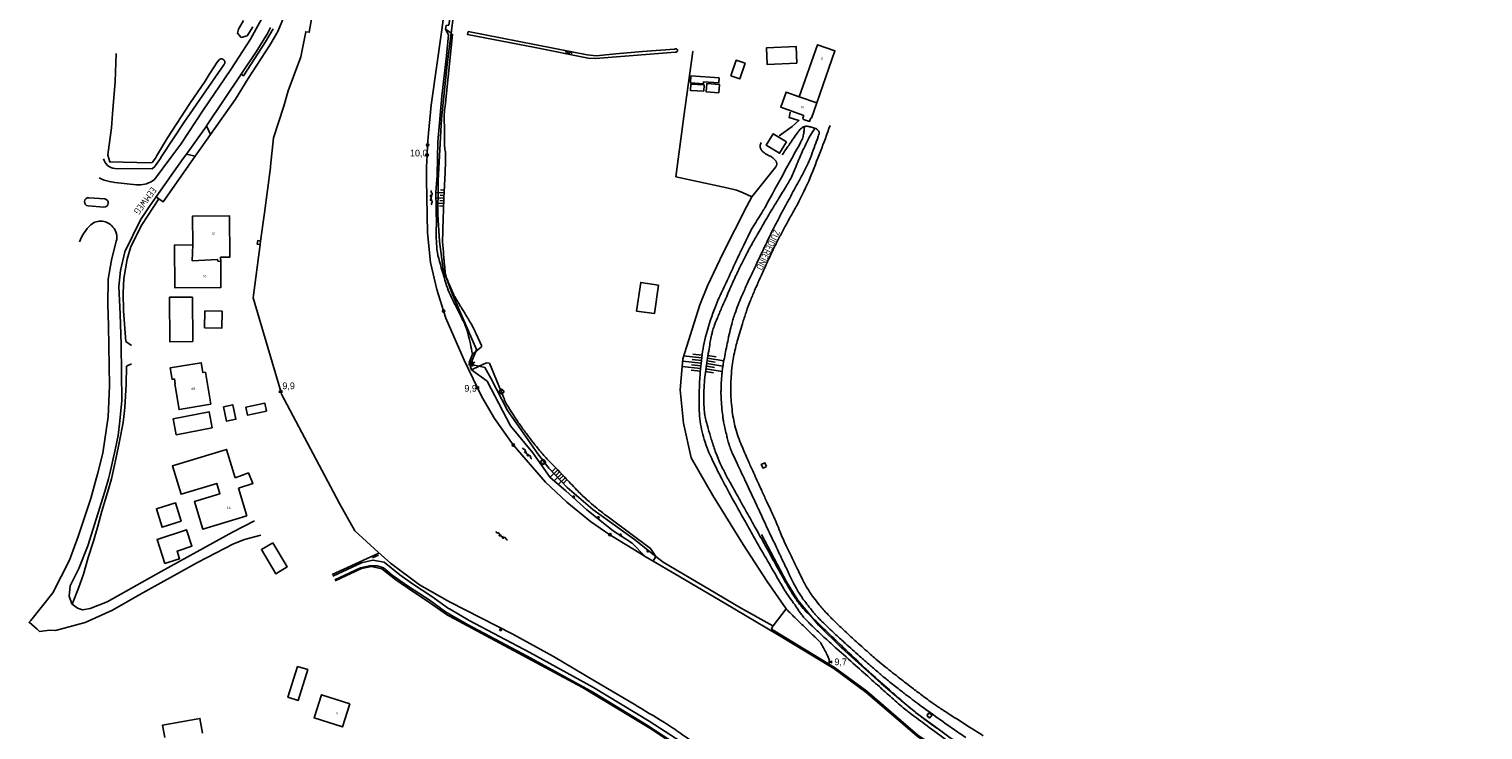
# Model space of a CAD drawing. Header units: millimetres. Extents: x 149344 to 154519, y 463794 to 476271.
# Tile 47 of 70: x 149344 to 149884, y 469657 to 469917. Entities that reach past the tile are written whole.
import ezdxf

# ---------------------------------------------------------------- set-up
doc = ezdxf.new("R2010")
doc.units = ezdxf.units.MM
doc.header["$LTSCALE"] = 4
doc.layers.get('0').update_dxf_attribs({"color": 252, "linetype": 'CONTINUOUS'})
for name, color, linetype in [('Gebouw', 252, 'CONTINUOUS'), ('Huisnummer', 252, 'CONTINUOUS'), ('Kilometrering', 252, 'CONTINUOUS'), ('Straatnaam', 252, 'CONTINUOUS'), ('symbool talud', 252, 'CONTINUOUS'), ('symbool water', 252, 'CONTINUOUS'), ('Topografie', 252, 'CONTINUOUS')]:
    doc.layers.add(name, color=color, linetype=linetype)
doc.styles.add('ISO', font='ISO')
doc.styles.add('rtw_iso', font='iso-rtw.shx')

# ---------------------------------------------------------------- blocks, each defined once
blk = doc.blocks.new('DRHEK')
at = {"linetype": 'Continuous'}
for p, q in [((1.25, 0), (-1.25, 0)), ((-0.5, 0.7), (0.5, 0.7)), ((-0.5, -0.7), (0.5, -0.7))]:
    blk.add_line(p, q, dxfattribs=at)
blk = doc.blocks.new('talud')
for p, q in [((0, 0.75), (0.5, 0.75)), ((0, 0.5), (1, 0.5)), ((0, 0.25), (0.5, 0.25)), ((0, 0), (1, 0)), ((0, -0.25), (0.5, -0.25)), ((0, -0.5), (1, -0.5)), ((0, -0.75), (0.5, -0.75))]:
    blk.add_line(p, q)
blk = doc.blocks.new('struik')
at = {"linetype": 'Continuous'}
for centre, start, end in [((-0.44, 0), 91.0912, 268.9013), ((0, 0.44), 1.0233, 178.9632), ((0.44, 0), 271.6625, 88.3448), ((0, -0.45), 180.4729, 359.5406)]:
    blk.add_arc(centre, 0.45, start, end, dxfattribs=at)
blk = doc.blocks.new('water4')
at = {"linetype": 'Continuous'}
for centre, start, end in [((-0.01, 0.75), 129.7446, 230.2554), ((-0.32, 1.12), 309.7446, 50.2554), ((-0.32, 0.37), 309.7446, 50.2554), ((0.32, 0.01), 129.7446, 230.2554), ((0, 0.38), 309.7446, 50.2554), ((-0.01, -0.74), 129.7446, 230.2554), ((-0.32, -0.37), 309.7446, 50.2554), ((-0.32, -1.12), 309.7446, 50.2554), ((0, -0.37), 309.7446, 50.2554)]:
    blk.add_arc(centre, 0.244, start, end, dxfattribs=at)
blk = doc.blocks.new('paal')
for radius in [0.45, 0.2]:
    blk.add_circle((0, 0), radius)
blk = doc.blocks.new('kilometerpaal')
for p, q in [((-0.44, 0.44), (0.44, -0.44)), ((-0.44, -0.44), (-0.44, 0.44)), ((0.44, 0.44), (-0.44, -0.44)), ((0.44, -0.44), (0.44, 0.44))]:
    blk.add_line(p, q)
at = {"style": 'rtw_iso'}
blk.add_attdef('KILOMETERPAAL', (0.59, 0.87), '', height=2.5, dxfattribs=at)
blk = doc.blocks.new('boom')
for radius in [0.315, 0.225, 0.135]:
    blk.add_circle((0, 0), radius)
blk = doc.blocks.new('water6')
at = {"linetype": 'Continuous'}
for centre, start, end in [((0.16, 1.47), 129.7446, 230.2554), ((-0.47, 2.22), 309.7446, 50.2554), ((-0.47, 0.72), 309.7446, 50.2554), ((0.49, 0), 129.7446, 230.2554), ((-0.14, 0.75), 309.7446, 50.2554), ((0.16, -1.51), 129.7446, 230.2554), ((-0.47, -0.76), 309.7446, 50.2554), ((-0.47, -2.26), 309.7446, 50.2554), ((-0.14, -0.75), 309.7446, 50.2554)]:
    blk.add_arc(centre, 0.488, start, end, dxfattribs=at)

msp = doc.modelspace()

# ---------------------------------------------------------------- linework, layer by layer
at = {"layer": 'Gebouw'}
for points in [[(149629.2, 469904.54), (149618.18, 469903.95), (149617.85, 469910.15), (149628.87, 469910.74), (149629.2, 469904.54)], [(149636.58, 469889.74), (149643.35, 469909.03), (149636.8, 469911.33), (149630.03, 469892.03)], [(149604.65, 469899.78), (149606.63, 469905.57), (149609.89, 469904.46), (149607.91, 469898.66), (149604.65, 469899.78)], [(149600.24, 469899.03), (149589.75, 469899.75), (149589.58, 469897.19), (149594.45, 469896.85), (149594.49, 469897.53), (149600.11, 469897.14), (149600.24, 469899.03)], [(149594.53, 469894.09), (149589.58, 469894.35), (149589.7, 469896.65), (149594.65, 469896.39), (149594.53, 469894.09)], [(149600.15, 469893.42), (149595.45, 469893.78), (149595.68, 469896.93), (149600.38, 469896.58), (149600.15, 469893.42)], [(149630.03, 469892.03), (149625.15, 469893.75), (149623.17, 469888.09), (149626.95, 469886.76)], [(149636.58, 469889.74), (149630.03, 469892.03)], [(149631.73, 469885.08), (149626.95, 469886.76)], [(149631.73, 469885.08), (149631.35, 469884.02), (149631.69, 469883.59), (149633.89, 469882.82), (149634.36, 469884.16)], [(149636.58, 469889.74), (149634.59, 469884.08), (149634.36, 469884.16)], [(149625.32, 469875.23), (149622.71, 469871.01), (149617.81, 469874.04), (149620.41, 469878.26), (149625.32, 469875.23)], [(149404.43, 469836.93), (149404.31, 469847.6), (149418.08, 469847.76), (149418.26, 469832.38), (149414.81, 469832.34), (149414.83, 469830.82)], [(149404.43, 469836.93), (149397.63, 469836.85), (149397.81, 469820.95), (149414.94, 469821.15), (149414.83, 469830.82)], [(149414.83, 469830.82), (149413.78, 469830.83), (149413.67, 469831.55), (149404.26, 469831.03), (149404.43, 469836.93)], [(149577.76, 469822.01), (149576.15, 469811.39), (149569.48, 469812.35), (149571.09, 469822.98), (149577.76, 469822.01)], [(149404.44, 469800.96), (149404.35, 469817.49), (149395.81, 469817.44), (149395.9, 469800.91), (149404.44, 469800.96)], [(149415.38, 469812.32), (149415.3, 469806.03), (149408.86, 469806.12), (149408.95, 469812.41), (149415.38, 469812.32)], [(149411.2, 469777.74), (149409.17, 469789.6), (149408.21, 469789.44), (149407.58, 469793.13), (149396.06, 469791.18), (149396.79, 469786.95), (149397.64, 469787.09), (149397.95, 469785.29), (149397.74, 469785.25), (149399.37, 469775.73), (149411.2, 469777.74)], [(149415.9, 469776.76), (149417.04, 469771.36), (149420.48, 469772.09), (149419.34, 469777.49), (149415.9, 469776.76)], [(149424.16, 469776.57), (149431.27, 469778.03), (149431.86, 469775.14), (149424.76, 469773.69), (149424.16, 469776.57)], [(149411.67, 469768.94), (149398.33, 469766.36), (149397.17, 469772.31), (149410.52, 469774.89), (149411.67, 469768.94)], [(149420.26, 469750.34), (149417.04, 469760.9), (149396.91, 469754.77), (149400.12, 469744.2), (149413.37, 469748.24), (149414.54, 469744.4), (149405.08, 469741.51), (149408.21, 469731.24), (149424.56, 469736.22)], [(149617.93, 469754.57), (149617.3, 469755.94), (149615.94, 469755.3), (149616.58, 469753.94), (149617.93, 469754.57)], [(149420.26, 469750.34), (149422.62, 469751.15), (149425.13, 469752.17), (149426.85, 469748.27), (149421.43, 469746.49)], [(149424.56, 469736.22), (149421.43, 469746.49)], [(149400.11, 469734.19), (149393.06, 469731.99), (149390.93, 469738.82), (149397.98, 469741.02), (149400.11, 469734.19)], [(149398.25, 469719.85), (149399.55, 469720.28), (149398.64, 469723.08), (149404.16, 469724.87), (149402.17, 469731.01), (149391.18, 469727.44), (149394.08, 469718.5), (149398.25, 469719.85)], [(149434.24, 469726.17), (149439.56, 469717.24), (149435.29, 469714.7), (149429.98, 469723.64), (149434.24, 469726.17)], [(149443.42, 469680.23), (149439.85, 469668.78), (149443.67, 469667.58), (149447.24, 469679.04), (149443.42, 469680.23)], [(149462.88, 469666.29), (149460.14, 469657.72), (149449.55, 469661.1), (149452.29, 469669.67), (149462.88, 469666.29)], [(149408.13, 469655.45), (149407.11, 469660.91), (149393.15, 469658.32), (149394, 469653.75)]]:
    msp.add_lwpolyline(points, dxfattribs=at)
at = {"layer": 'Topografie', "linetype": 'Continuous'}
for p, q in [((149409.6, 469881.14), (149411, 469877.93)), ((149402.09, 469870.66), (149405.4, 469869.96))]:
    msp.add_line(p, q, dxfattribs=at)
at = {"layer": 'Topografie'}
for p, q in [((149508.4, 469792.38), (149508.04, 469793.24)), ((149473.52, 469721.58), (149471.3, 469720.56))]:
    msp.add_line(p, q, dxfattribs=at)
for points in [[(149803.55, 469263.61, 0), (149802.36, 469256.22, 0.000009)], [(149498.5, 469917.08), (149499.63, 469915.07), (149498.89, 469907.16), (149497.12, 469892.21), (149495.59, 469875.26), (149495.32, 469863.03), (149495.19, 469860.95), (149494.93, 469856.68), (149495.09, 469844.2, 0.027767), (149495.19, 469836.3, 0.049224), (149495.94, 469831.9, 0.008332), (149498.61, 469822.67, 0.022262), (149499.82, 469819.28, 0.028538), (149501.83, 469815.06, -0.017512), (149505.25, 469808.27, -0.042457), (149506.8, 469803.98, -0.024659), (149508.46, 469796.32)], [(149500.53, 469915.62), (149501.12, 469915.19), (149498.29, 469888.56, 0.010107), (149498.02, 469885.57, 0.022106), (149497.98, 469884.19, 0.000933), (149498.06, 469880.5, -0.002123), (149498.09, 469878.88, -0.002633), (149498.11, 469876.29, 0.003243), (149498.13, 469874.18, 0.03837), (149498.33, 469871.97, -0.041458), (149498.51, 469869.93, -0.008634), (149498.48, 469867.64, -0.004224), (149498.3, 469862.95, -0.000873), (149498.19, 469860.7, -0.001271), (149498.01, 469857.42, 0.004108), (149497.87, 469854.53, 0.001639), (149497.77, 469851.72, 0.000604), (149497.53, 469844.12, 0.001836), (149497.4, 469839.51, 0.006619), (149497.39, 469838.23, 0.016723), (149497.4, 469838.05, 0.000591), (149497.75, 469833.06, 0.006419), (149497.91, 469831.21, 0.003527), (149498.27, 469827.85, 0.024558), (149498.46, 469826.08, 0.050845), (149498.69, 469825.24, 0.002512), (149499.47, 469823.23, 0.005904), (149499.81, 469822.37, 0.00473), (149501.32, 469818.87, 0.018808), (149501.75, 469818.01, 0.008655), (149502.42, 469816.8, 0.006256), (149503.41, 469815.15, 0.00156), (149504.29, 469813.73, -0.001441), (149505.24, 469812.19, -0.002678), (149505.5, 469811.77, -0.000286), (149507.86, 469807.83, -0.01851), (149508.55, 469806.59, -0.008755), (149509.85, 469803.88), (149511.91, 469799.54), (149511.87, 469799.05), (149509.75, 469797.35)], [(149685.26, 469652.48, -0.001034), (149677.59, 469658.15, -0.000908), (149671.33, 469662.81, -0.004983), (149670.2, 469663.68, -0.012115), (149668.24, 469665.28, -0.004602), (149663.22, 469669.68, -0.000298), (149659.85, 469672.7, 0.000366), (149657.1, 469675.16, 0.000676), (149650.91, 469680.67, -0.000607), (149644.01, 469686.82, -0.003643), (149639.76, 469690.66, -0.003756), (149635.7, 469694.45, -0.007253), (149634.31, 469695.81, -0.006182), (149632.72, 469697.44, -0.014124), (149631.36, 469698.95, -0.018276), (149630.39, 469700.19, -0.019554), (149629.53, 469701.47, 0.014349), (149628.38, 469703.23, 0.015734), (149626.72, 469705.46, -0.023681), (149625.65, 469706.95, -0.009911), (149624.3, 469709.11, -0.003325), (149620.46, 469715.66, -0.000597), (149616.07, 469723.29, -0.000863), (149613.04, 469728.58, -0.002079), (149610.02, 469733.94, -0.001117), (149604.45, 469743.95, -0.006884), (149601.23, 469749.97, -0.006225), (149597.84, 469756.72, -0.015969), (149596.46, 469759.81, -0.013174), (149595.01, 469763.65, -0.026437), (149593.91, 469767.43, -0.026901), (149593.23, 469771.23, -0.015963), (149592.85, 469775.31, -0.017964), (149592.77, 469778.94, -0.005723), (149592.87, 469782.9, -0.005337), (149593.06, 469787.14, -0.007468), (149593.25, 469789.78, -0.00476), (149593.65, 469793.91, -0.035384), (149595.23, 469802.75, -0.030283), (149598.42, 469812.75, -0.002966), (149599.92, 469816.58, -0.013695), (149600.28, 469817.4, -0.002988), (149601.73, 469820.49, 0.002876), (149603.25, 469823.69, 0.003579), (149605.97, 469829.64, -0.006667), (149607.45, 469832.83, -0.009577), (149608.35, 469834.61, 0.008895), (149609.31, 469836.53, 0.005613), (149610.01, 469838.01, -0.004444), (149610.89, 469839.89, -0.005602), (149612.11, 469842.38, -0.017435), (149612.54, 469843.16, -0.004092), (149612.94, 469843.81, -0.000908), (149614.76, 469846.74, -0.003323), (149616.57, 469849.59, 0.014065), (149616.98, 469850.27, 0.002155), (149617.1, 469850.49, 0.002173), (149617.23, 469850.72, -0.000565), (149619.1, 469854.16, -0.001286), (149626.8, 469868.16, 0.002616), (149630.57, 469875.05, 0.016631), (149631.04, 469876, 0.020128), (149631.37, 469876.81, 0.037458), (149631.46, 469877.12, 0.00638), (149631.8, 469878.96, 0.02377), (149631.89, 469879.64, 0.014829), (149631.95, 469880.9)], [(149635.89, 469880.28, 0.012527), (149634.2, 469877.71, 0.025458), (149633.47, 469876.41, 0.001613), (149631.45, 469872.23, 0.01045), (149631.15, 469871.58, 0.005576), (149630.12, 469869.13, -0.004714), (149628.91, 469866.22, -0.005047), (149626.88, 469861.59, -0.029358), (149626.48, 469860.82, -0.002135), (149625.32, 469858.91, 0.000837), (149622.35, 469854.06, 0.000027), (149620.03, 469850.24, 0.00002), (149618.32, 469847.43, 0.000408), (149617.86, 469846.67, 0.005191), (149616.96, 469845.14, 0.001543), (149613.99, 469839.97, 0.002481), (149611.67, 469835.84, 0.006344), (149610.78, 469834.21, 0.004202), (149610.15, 469832.98, 0.001722), (149608.65, 469829.96, 0.001983), (149606.55, 469825.67, 0.006413), (149605.93, 469824.33, 0.002809), (149605.52, 469823.42, 0.000461), (149603.06, 469817.8, 0.00096), (149601.19, 469813.51, 0.001053), (149599.51, 469809.6, 0.014296), (149598.39, 469806.75, 0.022184), (149597.8, 469804.86, 0.012131), (149597.43, 469803.33, 0.007903), (149596.97, 469800.97, 0.002726), (149596.51, 469798.32, 0.002085), (149595.94, 469794.85, 0.005478), (149595.42, 469791.37, 0.00525), (149594.96, 469787.73, 0.018919), (149594.67, 469783.99, 0.013279), (149594.59, 469778.65, 0.008253), (149594.67, 469776.08, 0.019211), (149594.76, 469774.98, 0.018143), (149594.99, 469773.56, 0.011306), (149595.49, 469771.31, 0.008593), (149596.19, 469768.67, 0.005736), (149597.34, 469764.74, 0.009793), (149598.83, 469760.22, 0.015726), (149599.89, 469757.46, 0.014404), (149601.56, 469753.81, 0.012587), (149603.7, 469749.73, 0.000128), (149607.17, 469743.5, 0.000214), (149609.24, 469739.8, 0.000036), (149612.58, 469733.82, -0.000042), (149615.43, 469728.7, -0.001693), (149619.63, 469721.13, 0.001647), (149623.94, 469713.34, 0.005515), (149625.29, 469710.99, 0.003575), (149627.44, 469707.39, 0.011667), (149628.57, 469705.63, 0.012003), (149629.74, 469703.96, 0.022533), (149631.51, 469701.8, 0.018652), (149633.86, 469699.37, 0.000353), (149634.76, 469698.51)], [(149635.89, 469880.28, -0.008571), (149636.18, 469880.15, -0.072403), (149637, 469879.61, -0.117225), (149637.35, 469879.11, -0.070636), (149637.46, 469878.62, -0.094004), (149637.43, 469878.24, -0.013847), (149637.1, 469877.22, -0.004194), (149635.9, 469873.89, -0.000649), (149634.58, 469870.3, -0.00359), (149634.33, 469869.65, -0.012937), (149633.36, 469867.34, -0.014693), (149632.4, 469865.36, -0.002031), (149631.36, 469863.37, -0.001082), (149629.37, 469859.66, -0.001366), (149626.08, 469853.58, 0.001459), (149624.09, 469849.89, 0.000353), (149623.61, 469849, 0.003793), (149620.75, 469843.55, 0.00716), (149619.3, 469840.64, 0.000732), (149618.13, 469838.2, 0.00039), (149615.95, 469833.63, 0.000208), (149614.27, 469830.08, 0.000174), (149612.27, 469825.84, 0.003609), (149610.71, 469822.48, 0.002875), (149608.81, 469818.25, 0.009946), (149607.63, 469815.43, 0.008686), (149606.41, 469812.16, 0.007993), (149605.65, 469809.92, 0.010105), (149605.12, 469808.12, 0.008145), (149604.41, 469805.39, 0.006253), (149603.6, 469801.81, 0.002508), (149602.95, 469798.69, 0.002545), (149602.33, 469795.61, 0.004972), (149601.79, 469792.63, 0.007655), (149601.48, 469790.68, 0.013975), (149601.29, 469789, 0.007175), (149601.06, 469785.71, 0.006602), (149600.96, 469783.29, 0.009072), (149600.94, 469781.52, 0.014618), (149601.02, 469779.3, 0.009263), (149601.31, 469775.8, 0.00695), (149601.67, 469772.69, 0.014299), (149601.92, 469771.19, 0.007621), (149602.36, 469769.04, 0.006453), (149602.95, 469766.51, 0.001945), (149603.41, 469764.69, 0.003563), (149603.67, 469763.7, 0.007322), (149604.04, 469762.44, 0.010039), (149604.33, 469761.53, 0.012021), (149604.72, 469760.5, 0.012188), (149605.15, 469759.5, 0.001377), (149606.33, 469756.96, 0.000449), (149609.97, 469749.2, 0.000108), (149613.24, 469742.25, -0.000299), (149614.42, 469739.73, -0.001686), (149616.67, 469734.89, 0.002236), (149618.36, 469731.25, 0.000493), (149619.6, 469728.64, 0.000193), (149622.77, 469721.96, 0.000139), (149623.33, 469720.77, 0.000035), (149625.53, 469716.15, 0.002006), (149626.61, 469713.91, 0.001498), (149628.08, 469710.91, 0.019207), (149629.3, 469708.65, 0.016033), (149630.96, 469706.04, 0.010939), (149632.46, 469703.95, 0.009845), (149634.21, 469701.7, 0.004884), (149635.81, 469699.77, 0.01156), (149636.51, 469698.98, 0.008808), (149637.68, 469697.76, 0.005711), (149639.54, 469695.94, 0.0036), (149643.71, 469692, 0.004318), (149647.23, 469688.77, 0.000924), (149649.85, 469686.42, 0.000923), (149652.48, 469684.08, 0.002048), (149656.41, 469680.62, 0.002524), (149659.63, 469677.84, 0.006114), (149662.76, 469675.23, 0.004769), (149666.86, 469671.96, 0.002556), (149669.99, 469669.54, 0.002894), (149672.78, 469667.43, 0.002898), (149675.58, 469665.35, 0.001932), (149679.82, 469662.29, 0.004335), (149687.12, 469657.14, 0.006521), (149692.05, 469653.82, 0.001102)], [(149623.68, 469870.36, -0.001246), (149625.56, 469873.11, -0.002047), (149626.73, 469874.78, -0.000532), (149629.69, 469879, -0.004603), (149630.04, 469879.48, -0.0568), (149630.58, 469880.07, -0.0459), (149631.39, 469880.65, -0.053036), (149631.95, 469880.9)], [(149631.95, 469880.9, -0.005937), (149632.02, 469880.92, -0.064111), (149632.64, 469881.02, -0.045124), (149633.36, 469880.98, -0.027494), (149634.51, 469880.75, -0.022685), (149635.38, 469880.49, -0.014993), (149635.89, 469880.28)], [(149612.41, 469854.79), (149621.34, 469865.97, 0.104062), (149621.75, 469866.93, 0.169112), (149621.65, 469867.59, 0.042049), (149621.15, 469868.39, 0.054206), (149620.64, 469868.93, 0.012684), (149619.89, 469869.54, 0.033987), (149619.59, 469869.74, 0.040656), (149618.97, 469870.04, -0.034014), (149618.21, 469870.38, -0.02213), (149617.72, 469870.68, -0.01219), (149616.86, 469871.28, -0.063736), (149616.4, 469871.71, -0.034175), (149615.72, 469872.68, -0.15993), (149615.5, 469873.65, -0.110022), (149615.93, 469875.01, 0.110022)], [(149576.76, 469721.09), (149574.77, 469724.11), (149559.6, 469735.33, -0.010257), (149555.43, 469738.48, -0.015756), (149552.82, 469740.67, -0.000662), (149549.12, 469743.98, -0.014631), (149548.96, 469744.14, -0.002871), (149547.21, 469745.93, -0.002212), (149544.97, 469748.27, -0.00132), (149542.8, 469750.57, 0.001185), (149540.38, 469753.13, 0.009582), (149537.75, 469755.79, -0.012425), (149535.74, 469757.86, -0.014818), (149534.28, 469759.52, -0.006417), (149531.09, 469763.5, -0.002642), (149528.79, 469766.48, -0.004685), (149527.52, 469768.18, -0.006464), (149526.13, 469770.12, -0.003823), (149523.85, 469773.45, -0.007655), (149523.36, 469774.22, -0.001894), (149521.4, 469777.34, -0.029321), (149520.93, 469778.22, -0.01294), (149520.02, 469780.3), (149514.83, 469792.94), (149513.72, 469793.09), (149511, 469791.8)], [(149634.76, 469698.51, 0.000807), (149636.82, 469696.54, -0.001343), (149639.37, 469694.09, -0.000177), (149642.74, 469690.84, 0.000207), (149645.61, 469688.07, 0.001795), (149653.36, 469680.67, 0.006822), (149655.43, 469678.75, 0.001418), (149656.74, 469677.58, 0.000271), (149663.62, 469671.48, 0.000219), (149666.74, 469668.71, 0.000316), (149668.61, 469667.06)], [(149668.61, 469667.06, 0.000023), (149668.75, 469666.94, 0.010288), (149671.2, 469664.86, 0.001589), (149672.15, 469664.09)], [(149672.15, 469664.09, 0.003386), (149674.19, 469662.48)], [(149700.06, 469648.63, 0.000041), (149707.75, 469643.72, 0.00007)], [(149674.19, 469662.48, 0.001591), (149675.16, 469661.73, 0.005754), (149678.63, 469659.12, 0.007925), (149681.2, 469657.3, 0.000923), (149682.2, 469656.62)], [(149712.28, 469640.83, 0.000059), (149725.27, 469632.54, 0.000489)]]:
    msp.add_lwpolyline(points, format="xyb", dxfattribs=at)
at = {"layer": 'Topografie', "flags": 128}
for points in [[(149480.1, 470067.86), (149479.27, 470065.11), (149477.79, 470054.98), (149476.26, 470044.33), (149473.52, 470029.62), (149470.62, 470012.18), (149469.39, 470002.47), (149467.23, 469987.09), (149465.08, 469975.98), (149464.33, 469971.88), (149462.05, 469967.14), (149456.83, 469952.32), (149454.19, 469953.25), (149450.19, 469938.33), (149451.44, 469937.93), (149447.75, 469921.73), (149448.72, 469921.56), (149447.78, 469915.96), (149446.45, 469916.17), (149444.7, 469906.83), (149439.92, 469894.19), (149438.29, 469888.45), (149434.54, 469876.76), (149433.41, 469866.26)], [(149526.94, 470027.77), (149523.49, 470013.55), (149518.74, 469994.01), (149513.11, 469973.68), (149507.75, 469957.74), (149504.45, 469942.92), (149501.63, 469924.44), (149500.53, 469915.62)], [(149500.53, 469915.62), (149499.08, 469904.05), (149496.97, 469883.83), (149495.79, 469860.9), (149495.68, 469858.74), (149495.64, 469848.26), (149496.23, 469838.18), (149497.54, 469827.97), (149501.12, 469818.45), (149510.01, 469797.99), (149509.75, 469797.35)], [(149584.1, 469862.25), (149587.16, 469884.65), (149590.45, 469908.77), (149590.63, 469908.79)], [(149429.7, 469838.38), (149431.09, 469848.81), (149433.35, 469865.72), (149433.41, 469866.26)], [(149491.45, 469861.27), (149491.79, 469841.42), (149492.85, 469830.43), (149495.19, 469820.36), (149497.74, 469812.39), (149498.64, 469809.7), (149505.36, 469794.03), (149510.36, 469783.83), (149512.03, 469780.46), (149516.7, 469772.38), (149523.66, 469762.54), (149535.68, 469748.7), (149543.56, 469741.34), (149552.46, 469734.09), (149559.65, 469729.19), (149568.77, 469723.58), (149572.77, 469721.07)], [(149584.1, 469862.25), (149603.06, 469858.19), (149606.75, 469857.31), (149608.99, 469856.45), (149612.41, 469854.79)], [(149612.41, 469854.79), (149610.43, 469851.06), (149601.57, 469833.73), (149595.93, 469821.72), (149593.02, 469814.6), (149586.74, 469794.57), (149585.8, 469783.04), (149587.02, 469770.64), (149589.86, 469757.77), (149597.87, 469743.72), (149609.25, 469725.55), (149618.16, 469711.83), (149625.17, 469701.63)], [(149429.51, 469837.02), (149429.7, 469838.38)], [(149509.75, 469797.35), (149508.04, 469793.24)], [(149511, 469791.8), (149508.4, 469792.38)], [(149576.76, 469721.09), (149568.71, 469727.43), (149553.3, 469738.53), (149543.75, 469746.71), (149536.89, 469753.92), (149532.79, 469759.25), (149521.59, 469775.33), (149515.31, 469787.41), (149513.14, 469791.33), (149511, 469791.8)], [(149634.76, 469698.51), (149629.47, 469704.85), (149625.3, 469711.63), (149616.02, 469729.31)], [(149456.27, 469714.34), (149473.67, 469722.37)], [(149456.54, 469713.83), (149467.19, 469718.75), (149471.45, 469719.77), (149475.59, 469718.98), (149481.5, 469714.26), (149486.16, 469710.88), (149493.38, 469706.26), (149499.64, 469701.78), (149500, 469701.57), (149507.26, 469697.31), (149529.86, 469685.45), (149553.51, 469672.44), (149574.22, 469659.87), (149590.34, 469649.4)], [(149457.26, 469712.42), (149466.85, 469716.87), (149470.23, 469717.63), (149473.1, 469717.57), (149475.43, 469716.88), (149478.68, 469714.19), (149484.69, 469709.92), (149492.33, 469704.97), (149498.44, 469700.51), (149500, 469699.62), (149506.71, 469695.78), (149528.85, 469684.08), (149553.46, 469670.47), (149573.21, 469658.52), (149589.37, 469648.01)], [(149457.44, 469712.06), (149467.26, 469716.61), (149470.9, 469717.41), (149474.81, 469716.55), (149479.95, 469712.35), (149486.26, 469708.07), (149491.34, 469704.77), (149499.24, 469699.27), (149500, 469698.86), (149549.37, 469672.35), (149574.49, 469657.28), (149589.12, 469647.62), (149603.2, 469637.21), (149616.97, 469624.87), (149633.16, 469608.07), (149644.19, 469593.36), (149653.39, 469579.93), (149660.65, 469567.34), (149667.9, 469552.71), (149674, 469536.93), (149677.38, 469525.63), (149683.5, 469501.06), (149683.7, 469500)], [(149572.77, 469721.07), (149575.74, 469719.34)], [(149575.74, 469719.34), (149583.82, 469714.64), (149602.07, 469703.88), (149621.99, 469692.14), (149642.92, 469679.46), (149654.86, 469670.59), (149673.86, 469654.29), (149712.8, 469627.76), (149725.55, 469619.15), (149739.16, 469609.98), (149752.46, 469601.04), (149758.39, 469596.99)], [(149763.15, 469594.34), (149752.74, 469601.45), (149739.44, 469610.4), (149725.83, 469619.57), (149713.08, 469628.18), (149674.16, 469654.69), (149655.17, 469670.98), (149643.19, 469679.87), (149622.25, 469692.57), (149619.77, 469694.03), (149620.25, 469695.28), (149608.22, 469702.05), (149596.61, 469708.87), (149579.49, 469718.94), (149576.76, 469721.09)], [(149625.17, 469701.63), (149620.32, 469695.37)], [(149668.61, 469667.06), (149660.55, 469673.81), (149645.76, 469687.13), (149637.22, 469695.55), (149634.76, 469698.51)], [(149672.15, 469664.09), (149668.61, 469667.06)], [(149674.19, 469662.48), (149673.28, 469663.15), (149672.15, 469664.09)], [(149682.2, 469656.62), (149674.19, 469662.48)], [(149796.46, 469582.79), (149794.31, 469584.48), (149781.14, 469593.35), (149764.04, 469603.9), (149746.99, 469614.41), (149726.67, 469627.51), (149706.4, 469640.52), (149686.25, 469653.66), (149682.2, 469656.62)]]:
    msp.add_lwpolyline(points, dxfattribs=at)
at = {"layer": 'Topografie'}
for points in [[(149491.45, 469861.27), (149491.38, 469865.85), (149491.63, 469870.35), (149491.81, 469874.05), (149492.11, 469878.41), (149493.14, 469888.94), (149497.13, 469916.93), (149498.75, 469928.97), (149499.7, 469935.25), (149501.97, 469949.52), (149504.44, 469961.09), (149510, 469985.2), (149516.43, 470015.04), (149517.07, 470026.12), (149517.32, 470028.32)], [(149517.32, 470028.32), (149524.4, 470023.61), (149522.77, 470013.79), (149518.31, 469996.59), (149515.57, 469985.43), (149510.51, 469968.82), (149505.36, 469955.04), (149502.85, 469938.94), (149500.54, 469924.02), (149499.69, 469918.67), (149498.7, 469918.47), (149498.5, 469917.08)], [(149498.5, 469917.08), (149500.53, 469915.62)], [(149622.59, 469877.47), (149627.4, 469880.94), (149629.92, 469883.12), (149626.31, 469884.29), (149626.7, 469886.33)], [(149429.7, 469838.38), (149428.63, 469838.53), (149428.44, 469837.21), (149429.51, 469837.02)], [(149508.46, 469796.32), (149507.23, 469793.24), (149508.18, 469790.47)], [(149509.75, 469797.35), (149508.46, 469796.32)], [(149511, 469791.8), (149508.18, 469790.47)], [(149508.18, 469790.47), (149514.01, 469786.22), (149522.62, 469769.71), (149530.96, 469759.62), (149537.43, 469750.48), (149543.24, 469745.45), (149551.09, 469738.39), (149560.85, 469730.61), (149567.95, 469726.01), (149572.77, 469721.07)], [(149575.74, 469719.34), (149576.76, 469721.09)]]:
    msp.add_lwpolyline(points, dxfattribs=at)
at = {"layer": 'Topografie', "linetype": 'Continuous'}
for points in [[(149443.35, 470010.81, -0.04325), (149445.35, 470000, -0.062462), (149444.9, 469984.17), (149442.73, 469971.46), (149437.78, 469946.91), (149436.91, 469942.27), (149433.4, 469929.28), (149430.14, 469921.05), (149425.9, 469913.44), (149418.62, 469902.17), (149408.3, 469887.07), (149399.98, 469874.43), (149396.29, 469869.44), (149390.26, 469861.28), (149389.35, 469860.67, -0.166624), (149383.56, 469859.27), (149375.47, 469860.07), (149373.46, 469860.48, -0.064509), (149369.69, 469861.84, 0.087807)], [(149371.2, 469868.98, 0.301905), (149375.47, 469865.28), (149389.36, 469865.27), (149390.31, 469866.02), (149392.3, 469868.96), (149392.81, 469869.74), (149401.21, 469882.56), (149410.48, 469895.8), (149416.04, 469903.93), (149416.11, 469904), (149416.17, 469904.09), (149416.24, 469904.19), (149416.28, 469904.32), (149416.32, 469904.41), (149416.35, 469904.51), (149416.36, 469904.64), (149416.38, 469904.73), (149416.38, 469904.89), (149416.36, 469904.96), (149416.35, 469905.08), (149416.32, 469905.21), (149416.28, 469905.28), (149416.24, 469905.4), (149416.17, 469905.53), (149416.11, 469905.6), (149416.04, 469905.69), (149416, 469905.72), (149415.87, 469905.85), (149415.79, 469905.88), (149415.68, 469905.95), (149415.58, 469906.01), (149415.47, 469906.04), (149415.37, 469906.08), (149415.26, 469906.08), (149415.15, 469906.08), (149415.04, 469906.08), (149414.92, 469906.08), (149414.81, 469906.08), (149414.7, 469906.04), (149414.59, 469906.01), (149414.49, 469905.95), (149414.4, 469905.88), (149414.3, 469905.85), (149414.22, 469905.76), (149413.48, 469904.89), (149412.38, 469903.16), (149410.56, 469900.32), (149409.1, 469897.85), (149403.31, 469889.47), (149398.51, 469882.08), (149395.02, 469876.7), (149390.95, 469869.9), (149390.54, 469869.21), (149389.3, 469867.57), (149388.58, 469867.39), (149373.57, 469867.8), (149372.83, 469870.26), (149372.98, 469871.44), (149374.17, 469880.46), (149374.64, 469885.69), (149375.64, 469897.63), (149375.99, 469908.06)], [(149429.77, 469729.05), (149423.72, 469727.39), (149419.61, 469725.79), (149406.22, 469718.81), (149384.7, 469706.91), (149374.6, 469701.08), (149364.38, 469696.57), (149353.42, 469693.53), (149351.34, 469693.76), (149347.45, 469693.15), (149346.52, 469694.01), (149343.56, 469696.62), (149344.25, 469697.31), (149352.38, 469707.61), (149358.57, 469719.71), (149361.82, 469728.48), (149366.49, 469742.68), (149368.56, 469750.01), (149369.02, 469751.64), (149370.97, 469759.55), (149373, 469772.96), (149373.53, 469784.57), (149373.05, 469806.81), (149372.84, 469814.84), (149372.92, 469824.15), (149374.22, 469831.23), (149375.99, 469838.26, 0.274776), (149374.74, 469843.54, 0.421186), (149366.53, 469844.45, 0.102265), (149362.27, 469838.03)]]:
    msp.add_lwpolyline(points, format="xyb", dxfattribs=at)
for points in [[(149411, 469877.93), (149420.29, 469891.15), (149425.03, 469898.81), (149433.08, 469911.18), (149436.1, 469916.29), (149439.98, 469925.56), (149442.36, 469933.15), (149444.05, 469939.87)], [(149423.29, 469920.35), (149421.51, 469917.09), (149421.13, 469915.61), (149422.51, 469914.08), (149424.65, 469914.65), (149426.84, 469918.04)], [(149422.49, 469900.36), (149428.06, 469908.67), (149432.22, 469915.55), (149433.4, 469917.77)], [(149434.35, 469917.24), (149431.49, 469912.39), (149423.31, 469899.81), (149422.49, 469900.36)], [(149409.6, 469881.14), (149422.49, 469900.36)], [(149402.09, 469870.66), (149409.56, 469881.08), (149409.6, 469881.14)], [(149405.4, 469869.96), (149411, 469877.93)], [(149390.81, 469854.8), (149397.26, 469863.93), (149400.93, 469869.04), (149402.09, 469870.66)], [(149405.4, 469869.96), (149404.53, 469868.73), (149393.4, 469852.9), (149391.79, 469854.09)], [(149390.81, 469854.8), (149388.22, 469851.13), (149384.99, 469846.24), (149379.16, 469834.4), (149377.55, 469827.39), (149376.99, 469821.47), (149377.39, 469811.23), (149377.82, 469799.93), (149378.01, 469779.13), (149377.37, 469771.52), (149376.76, 469766.11), (149375.61, 469760.73), (149373.66, 469751.96), (149373.1, 469750.01), (149371.72, 469745.24), (149365.4, 469725.08), (149362.01, 469716.57), (149358.83, 469710.2), (149358.48, 469706.4), (149359.45, 469703.45), (149359.6, 469703.33)], [(149391.79, 469854.09), (149385.5, 469844.45), (149381.36, 469836.34), (149380.06, 469831.68), (149378.77, 469824.46), (149378.59, 469819.17), (149378.74, 469812.36), (149379.55, 469801.05), (149381.64, 469799.51)], [(149390.81, 469854.8), (149391.79, 469854.09)], [(149359.6, 469703.33), (149361.93, 469709.37), (149363.81, 469714.5), (149365.56, 469720.67), (149367.56, 469726.76), (149369.19, 469732.39), (149370.58, 469737.95), (149372.74, 469744.85), (149374.26, 469750), (149375.99, 469757.94), (149377.17, 469763.91), (149378.56, 469770.95), (149379.17, 469776.46), (149379.71, 469785.07), (149379.83, 469791.79), (149381.69, 469792.76)], [(149359.6, 469703.33), (149361.56, 469701.85), (149363.47, 469701.28), (149366.24, 469701.79), (149372.65, 469704.25), (149392.68, 469715.45), (149419.18, 469730.17), (149427.44, 469734.33)]]:
    msp.add_lwpolyline(points, dxfattribs=at)
at = {"layer": 'Topografie'}
msp.add_lwpolyline([(149506.87, 469916.3), (149551.18, 469907.6), (149554.5, 469907.17), (149561.84, 469908.01), (149571.74, 469908.85), (149583.68, 469909.72, -0.267948), (149584.35, 469909.82, -0.267948), (149584.77, 469909.29, -0.255541), (149584.54, 469908.68, -0.255541), (149583.91, 469908.54), (149554.28, 469906.28), (149551.56, 469906.3), (149531.81, 469910.34), (149506.64, 469915.21)], format="xyb", close=True, dxfattribs=at)
at = {"layer": 'Topografie', "flags": 128}
for points in [[(149698.48, 469654.47, -0.001672), (149693.39, 469657.68, -0.001536), (149685.84, 469662.49, -0.003299), (149682.34, 469664.77, -0.008969), (149679.53, 469666.7, -0.005669), (149675.17, 469669.89, -0.003092), (149671.65, 469672.56, -0.002268), (149666.88, 469676.25, -0.003373), (149661.32, 469680.66, -0.006605), (149658.53, 469682.97, -0.006097), (149656.59, 469684.66, -0.002214), (149651.33, 469689.39, -0.003579), (149647.04, 469693.34, -0.00402), (149643.28, 469696.92, -0.013942), (149640.51, 469699.73, -0.012081), (149637.5, 469703.15, -0.014026), (149635.42, 469705.77, -0.017402), (149633.88, 469707.98, -0.011966), (149632.23, 469710.67, -0.018381), (149631.27, 469712.49, -0.004565), (149630.08, 469714.99, 0.003994), (149628.72, 469717.86, 0.003725), (149626.64, 469722.08, -0.005264), (149625.18, 469725.08, -0.017405), (149622.96, 469730.2, 0.01401), (149620.24, 469736.6, 0.001363), (149617.88, 469741.71, -0.001792), (149616.08, 469745.61, -0.000497), (149614.98, 469748.02, -0.000212), (149612.41, 469753.69, -0.003518), (149610.61, 469757.73, -0.002695), (149608.33, 469763.04, -0.019255), (149607.08, 469766.35, -0.019591), (149606.1, 469769.69, -0.019204), (149605.54, 469772.33, -0.014543), (149605.05, 469775.86, -0.009594), (149604.7, 469779.63, -0.013826), (149604.59, 469782.25, -0.011143), (149604.6, 469784.77, -0.008977), (149604.75, 469787.89, -0.013114), (149605.13, 469792.1, -0.017542), (149605.6, 469795.23, -0.010264), (149606.28, 469798.46, -0.012453), (149606.96, 469801.09, -0.003437), (149607.92, 469804.39, -0.003488), (149608.92, 469807.63, -0.003272), (149610.27, 469811.82, -0.007956), (149610.86, 469813.53, -0.008415), (149611.83, 469816.05, -0.005385), (149613.45, 469819.94, -0.001031), (149614.48, 469822.34, -0.001409), (149615.25, 469824.09, -0.003385), (149617.21, 469828.46, -0.003189), (149619.35, 469833.07, -0.003879), (149621.09, 469836.69, -0.005105), (149622.47, 469839.42, -0.00302), (149623.02, 469840.47, -0.000795), (149625.13, 469844.41, -0.007549), (149626.81, 469847.45, 0.002592), (149628.01, 469849.55, 0.002701), (149629.24, 469851.76, 0.02838), (149634.11, 469861.99, 0.010463), (149641.56, 469881.38)], [(149599.01, 469646.17, 0.000663), (149585.98, 469655.29, 0.012617), (149579.87, 469659.33, 0.00702), (149568.61, 469666.15), (149554.55, 469674.55), (149538.65, 469683.89), (149523.56, 469692.27), (149499.99, 469704.28), (149488.75, 469710.59), (149477.96, 469718.57), (149473.43, 469722.66), (149464.74, 469730.64), (149459, 469740.77), (149456.83, 469745.01), (149437.51, 469781.42), (149437.19, 469782.42), (149426.95, 469817.3), (149429.51, 469837.02)], [(149625.17, 469701.63, 0.002426), (149628.91, 469697.88, 0.004439), (149630.98, 469695.86, 0.000632), (149635.02, 469691.99, -0.002072), (149636.25, 469690.81, -0.007742), (149637.58, 469689.47, -0.021248), (149638.03, 469688.96, -0.043009), (149638.11, 469688.85, -0.002323), (149639.35, 469686.62, -0.015662), (149640.23, 469684.9, -0.011354), (149641.31, 469682.46)]]:
    msp.add_lwpolyline(points, format="xyb", dxfattribs=at)
at = {"layer": 'Topografie', "linetype": 'Continuous'}
msp.add_lwpolyline([(149365.76, 469854.46), (149371.73, 469854, -0.971585), (149371.41, 469851.02), (149365.54, 469851.47, -0.98807)], format="xyb", close=True, dxfattribs=at)

# ---------------------------------------------------------------- block references
at = {"layer": 'Kilometrering', "linetype": 'Continuous'}
ref = msp.add_blockref('kilometerpaal', (149491.63, 469870.35), dxfattribs=at)
ref.add_attrib('KILOMETERPAAL', '10,0', (149485.26, 469869.82), dxfattribs={"layer": '0', "height": 2.5, "style": 'rtw_iso'})
msp.add_blockref('kilometerpaal', (149437.19, 469782.42), dxfattribs=at).add_auto_attribs({'KILOMETERPAAL': '9,9'})
ref = msp.add_blockref('kilometerpaal', (149510.36, 469783.83), dxfattribs=at)
ref.add_attrib('KILOMETERPAAL', '9,9', (149505.49, 469782.35), dxfattribs={"layer": '0', "height": 2.5, "style": 'rtw_iso'})
ref = msp.add_blockref('kilometerpaal', (149641.66, 469681.87), dxfattribs=at)
ref.add_attrib('KILOMETERPAAL', '9,7', (149643.15, 469680.68), dxfattribs={"layer": '0', "height": 2.5, "style": 'rtw_iso'})
at = {"layer": 'symbool talud', "yscale": 4}
for p, xscale, zscale, rotation in [((149497.89, 469854.34), 2.943502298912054, 2.943502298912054, 177.4841805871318), ((149593.61, 469792.97), 7.004673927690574, 7.004673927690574, 173.6402412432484), ((149595.65, 469792.81), 6.082145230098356, 6.082145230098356, 351.3994648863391), ((149541.6, 469751.83), 3.764581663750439, 3.764581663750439, 223.5160791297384)]:
    msp.add_blockref('talud', p, dxfattribs=dict(at, xscale=xscale, zscale=zscale, rotation=rotation))
at = {"layer": 'symbool water', "rotation": 258.2146490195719}
msp.add_blockref('water4', (149544.23, 469908.37), dxfattribs=at)
at = {"layer": 'symbool water', "linetype": 'Continuous'}
for p, rotation in [((149493.18, 469854.46), 180.5956405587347), ((149528.76, 469759.4), 219.2925593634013), ((149519.34, 469728.66), 234.4895419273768)]:
    msp.add_blockref('water6', p, dxfattribs=dict(at, rotation=rotation))
at = {"layer": 'Topografie', "linetype": 'Continuous'}
for name, p in [('paal', (149491.81, 469874.05)), ('paal', (149497.74, 469812.39)), ('paal', (149508.04, 469793.24)), ('paal', (149508.4, 469792.38)), ('paal', (149523.66, 469762.54)), ('boom', (149546.16, 469743.26)), ('boom', (149555.33, 469735.55)), ('paal', (149559.65, 469729.19)), ('boom', (149563.58, 469729.09)), ('boom', (149573.75, 469723.11)), ('boom', (149518.96, 469693.84))]:
    msp.add_blockref(name, p, dxfattribs=at)
at = {"layer": 'Topografie', "rotation": 22.65769954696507}
msp.add_blockref('DRHEK', (149508.22, 469792.81), dxfattribs=at)
at = {"layer": 'Topografie'}
for p in [(149519.29, 469782.41), (149534.75, 469756.24), (149678.47, 469662.04)]:
    msp.add_blockref('struik', p, dxfattribs=at)

# ---------------------------------------------------------------- texts
at = {"layer": 'Huisnummer', "style": 'ISO'}
for s, p in [('8', (149638.08, 469905.8)), ('10', (149630.66, 469887.65)), ('72', (149411.24, 469840.73)), ('70', (149408.14, 469824.7)), ('68', (149403.92, 469783.03)), ('66', (149417.1, 469738.75)), ('9', (149457.77, 469662.22))]:
    msp.add_text(s, height=0.9, dxfattribs=at).set_placement(p)
at = {"layer": 'Straatnaam', "style": 'ISO'}
for s, rotation, p in [('EEMWEG', 233.6326, (149389.11, 469858.66)), ('ZUIDEREIND', 244.8348, (149620.77, 469842.86))]:
    msp.add_text(s, height=2.5, rotation=rotation, dxfattribs=at).set_placement(p)

doc.saveas('drawing.dxf')
